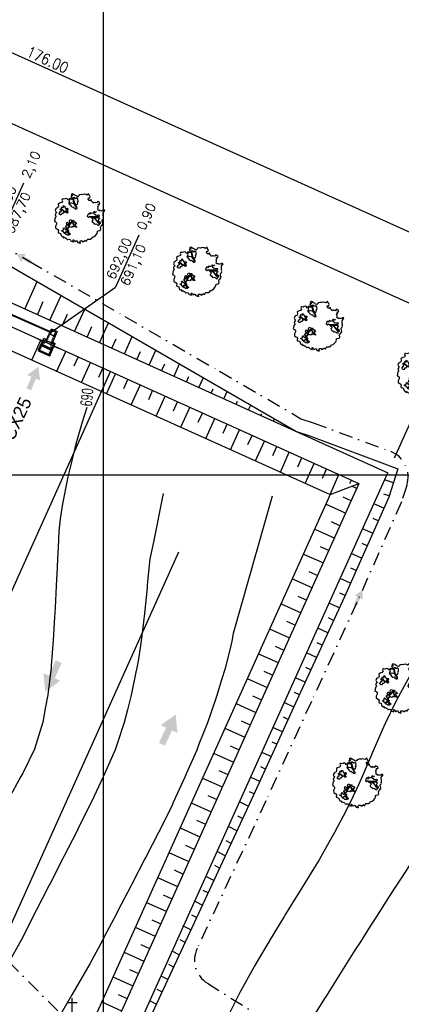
# Model space of a CAD drawing. Header units: millimetres. Extents: x 196436 to 199900, y 8705373 to 8708636.
# Tile 232 of 238: x 199385 to 199455, y 8707803 to 8707983. Entities that reach past the tile are written whole.
import ezdxf
from ezdxf.enums import TextEntityAlignment as Align

# ---------------------------------------------------------------- set-up
doc = ezdxf.new("R2010")
doc.units = ezdxf.units.MM
doc.header["$LTSCALE"] = 5
doc.linetypes.add('DASHDOT', pattern=[1, 0.5, -0.25, 0, -0.25])
doc.linetypes.add('HIDDEN', pattern=[0.375, 0.25, -0.125])
for name, color, linetype in [('$CURVAS1', 30, 'Continuous'), ('$CURVAS2', 40, 'Continuous'), ('-CHICANA', 4, 'Continuous'), ('1', 1, 'Continuous'), ('2', 2, 'Continuous'), ('ARVORE', 102, 'Continuous'), ('CAIXA', 7, 'Continuous'), ('CERCA', 3, 'CERCA_LINE'), ('DIM', 7, 'Continuous'), ('drenagem', 184, 'Continuous'), ('ESTRUTURA', 5, 'Continuous'), ('LAGOA', 3, 'Continuous'), ('LAYER7', 7, 'Continuous'), ('LCHAMADA', 3, 'Continuous'), ('LINHA_TRANS', 4, 'DASHDOT'), ('MALHA', 9, 'Continuous'), ('PAREDE', 5, 'Continuous'), ('POSTE', 3, 'Continuous'), ('REDE', 22, 'Continuous'), ('TER-BERMA', 4, 'Continuous'), ('TER-OFFSET', 3, 'Continuous'), ('TER-OFFSET-LINHA', 7, 'Continuous'), ('TEXTO', 2, 'Continuous'), ('TEXTO$CURVA', 2, 'Continuous')]:
    doc.layers.add(name, color=color, linetype=linetype)
doc.layers.add('TEXTO3', color=4, linetype='Continuous', lineweight=18)
doc.styles.add('GEOSIS', font='ROMANS.SHX')
doc.styles.add('NARROW', font='ARIALN.TTF')
doc.styles.add('ROMANS', font='romans.shx', dxfattribs={"width": 0.85})
doc.linetypes.add('CERCA_LINE', pattern='A,0.5,-0.2,["X",Standard,S=0.1,R=0,X=-0.1,Y=-0.05],-0.25', length=0.95)
doc.dimstyles.new('COTA-500-EXTERNA', dxfattribs={"dimtxt": 2, "dimasz": 1.5, "dimexe": 0, "dimexo": 3, "dimgap": 0.5, "dimtad": 1, "dimzin": 4, "dimdsep": 46, "dimtxsty": 'ROMANS', "dimblk1": 'DOT1', "dimblk2": 'DOT1', "dimsah": 1, "dimcen": 0.2, "dimclrd": 256, "dimclre": 256, "dimclrt": 2, "dimadec": 0, "dimazin": 0, "dimtfac": 1, "dimtix": 1, "dimtmove": 2, "dimatfit": 3, "dimldrblk": 'DOT1', "dimfxl": 0, "dimtvp": 0.025, "dimtolj": 1, "dimtzin": 4, "dimlwd": -1, "dimlwe": -1, "dimarcsym": 0})

# ---------------------------------------------------------------- blocks, each defined once
blk = doc.blocks.new('A$C04E37FF7')
at = {"color": 9}
for p, q in [((1.95, 0), (1.95, 1.2)), ((1.95, -3.5), (1.95, -2.3))]:
    blk.add_line(p, q, dxfattribs=at)
at = {"layer": '1', "color": 9}
for p, q in [((1.05, -0.2), (1.05, -2.1)), ((2.3, -0.7), (2.29, -0.74)), ((2.3, -1.59), (2.29, -1.56))]:
    blk.add_line(p, q, dxfattribs=at)
at = {"layer": '1', "color": 9, "linetype": 'HIDDEN', "ltscale": 0.008}
for p, q in [((1.25, -0.2), (2, -0.59)), ((1.25, -2.1), (2, -1.71)), ((2, -0.2), (1.35, -0.2)), ((2.3, -0.75), (4.45, -0.75)), ((2.3, -1.55), (4.45, -1.55)), ((2, -2.1), (1.35, -2.1))]:
    blk.add_line(p, q, dxfattribs=at)
at = {"layer": '1', "color": 3}
blk.add_line((1.25, -0.2), (1.25, -2.1), dxfattribs=at)
at = {"layer": '1', "color": 9, "linetype": 'Continuous', "ltscale": 0.008}
for p, q in [((2, -0.59), (2.3, -0.75)), ((2, -1.71), (2.3, -1.55))]:
    blk.add_line(p, q, dxfattribs=at)
at = {"layer": '2', "color": 3}
for p, q in [((1.05, -0.2), (1.05, 0)), ((1.05, -2.3), (1.05, -2.1))]:
    blk.add_line(p, q, dxfattribs=at)
blk.add_lwpolyline([(4.45, -0.75), (4.45, -1.55), (3.65, -1.55), (3.65, -0.75)], close=True, dxfattribs=at)
at = {"layer": 'Defpoints', "color": 0, "linetype": 'ByBlock'}
for p in [(4.45, -0.75), (4.45, -0.75), (4.5, -0.7), (4.5, -0.7)]:
    blk.add_point(p, dxfattribs=at)
at = {"layer": 'LAYER7', "color": 9, "linetype": 'HIDDEN', "ltscale": 0.5}
blk.add_lwpolyline([(4.4, -0.8), (4.4, -1.5), (3.7, -1.5), (3.7, -0.8)], close=True, dxfattribs=at)
at = {"layer": 'PAREDE', "color": 3}
for p, q in [((0, -0.2), (0, 0)), ((0.2, 0), (0, 0)), ((0.2, 0), (2.5, 0)), ((1.35, -2.3), (1.35, 0)), ((2.5, -0.55), (2.5, 0)), ((0, -0.2), (1.12, -0.2)), ((1.12, -0.15), (1.12, -0.2)), ((1.19, -0.15), (1.19, -0.2)), ((1.19, -0.2), (1.35, -0.2)), ((2, -2.1), (2, -0.2)), ((2, -0.2), (2.3, -0.2)), ((2.3, -2.1), (2.3, -0.2)), ((2.5, -2.3), (2.5, -1.75)), ((0, -2.3), (0, -2.1)), ((0, -2.1), (1.12, -2.1)), ((0.2, -2.3), (0, -2.3)), ((0.2, -2.3), (2.5, -2.3)), ((1.12, -2.1), (1.12, -2.15)), ((1.19, -2.1), (1.35, -2.1)), ((1.19, -2.15), (1.19, -2.1)), ((2, -2.1), (2.3, -2.1))]:
    blk.add_line(p, q, dxfattribs=at)
at = {"layer": 'PAREDE', "color": 9}
for p, q in [((0, -2.1), (0, -0.2)), ((0.2, -2.1), (0.2, -0.2))]:
    blk.add_line(p, q, dxfattribs=at)
at = {"layer": 'PAREDE', "color": 3}
blk.add_lwpolyline([(2.3, -1.75), (4.65, -1.75), (4.65, -0.55), (2.3, -0.55)], close=True, dxfattribs=at)
blk = doc.blocks.new('A$C0C100BE6')
blk.add_hatch(color=7).paths.add_polyline_path([(0.772, 0.604), (0.956, 0.808), (1.217, 0), (0.387, 0.178), (0.571, 0.381), (0, 0.898), (0.201, 1.12)])
blk = doc.blocks.new('DOT1')
for q in [(0, 3.36), (0, -3.36)]:
    blk.add_line((0, 0), q)
at = {"linetype": 'ByBlock'}
blk.add_line((0, 0), (-1.2, 0), dxfattribs=at)
at = {"color": 0, "linetype": 'ByBlock', "const_width": 0.36}
blk.add_lwpolyline([(-0.18, 0, 1), (0.18, 0, 1)], format="xyb", close=True, dxfattribs=at)
blk = doc.blocks.new('*D81')
at = {"layer": 'Defpoints', "color": 0}
for p in [(199629.98, 8707853.2, -1), (199160.46, 8707754.35, -1), (199553.97, 8707587.89), (199556.52, 8707575.91, -1), (199556.52, 8707575.91, -1)]:
    blk.add_point(p, dxfattribs=at)
at = {"layer": 'DIM'}
blk.add_arc((199556.52, 8707575.91), 12.25, 82.1817, 148.7264, dxfattribs=at)
at = {"layer": 'DIM', "xscale": 1.5, "yscale": 1.5, "zscale": 1.5}
for p, rotation in [((199559.66, 8707587.75), 348.6719272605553), ((199545.35, 8707580.94), 242.2361372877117)]:
    blk.add_blockref('DOT1', p, dxfattribs=dict(at, rotation=rotation))
at = {"layer": 'DIM', "color": 2, "insert": (199550.61, 8707588.32), "char_height": 2, "attachment_point": 5, "rotation": 25.454, "style": 'ROMANS'}
blk.add_mtext('\\A1;81°', dxfattribs=at)
blk = doc.blocks.new('*D82')
at = {"layer": 'Defpoints', "color": 0}
for p in [(199276.71, 8708012.37, -1), (199629.98, 8707853.2, -1), (199629.98, 8707853.2, -1), (199611.21, 8707850.27), (199556.52, 8707575.91, -1)]:
    blk.add_point(p, dxfattribs=at)
at = {"layer": 'DIM'}
blk.add_arc((199629.98, 8707853.2), 19, 160.2694, 250.6387, dxfattribs=at)
at = {"layer": 'DIM', "xscale": 1.5, "yscale": 1.5, "zscale": 1.5}
for p, rotation in [((199612.65, 8707861.01), 68.00762625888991), ((199625.12, 8707834.83), 342.9004382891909)]:
    blk.add_blockref('DOT1', p, dxfattribs=dict(at, rotation=rotation))
at = {"layer": 'DIM', "color": 2, "insert": (199614.18, 8707845.68), "char_height": 2, "attachment_point": 5, "rotation": 295.454, "style": 'ROMANS'}
blk.add_mtext('\\A1;99°', dxfattribs=at)
blk = doc.blocks.new('*D84')
at = {"layer": 'Defpoints', "color": 0}
for p in [(199291.74, 8707972.7), (199469.4, 8707938.58), (199452.2, 8707900.4)]:
    blk.add_point(p, dxfattribs=at)
at = {"layer": 'DIM'}
for p, q in [((199292.97, 8707975.43), (199308.94, 8708010.88)), ((199310.31, 8708010.26), (199468.04, 8707939.19)), ((199453.44, 8707903.13), (199469.4, 8707938.58))]:
    blk.add_line(p, q, dxfattribs=at)
at = {"layer": 'DIM', "xscale": 1.5, "yscale": 1.5, "zscale": 1.5}
for p, rotation in [((199308.94, 8708010.88), 155.7458953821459), ((199469.4, 8707938.58), 335.7458953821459)]:
    blk.add_blockref('DOT1', p, dxfattribs=dict(at, rotation=rotation))
at = {"layer": 'DIM', "color": 2, "insert": (199389.79, 8707976.09), "char_height": 2, "attachment_point": 5, "rotation": 335.7459, "style": 'ROMANS'}
blk.add_mtext('\\A1;176.00', dxfattribs=at)
blk = doc.blocks.new('*D85')
at = {"layer": 'Defpoints', "color": 0}
for p in [(199452.2, 8707900.4), (199634.86, 8707864.03), (199629.98, 8707853.2, -1)]:
    blk.add_point(p, dxfattribs=at)
at = {"layer": 'DIM'}
for p, q in [((199453.44, 8707903.13), (199469.4, 8707938.58)), ((199470.77, 8707937.96), (199633.49, 8707864.65)), ((199631.21, 8707855.94), (199634.86, 8707864.03))]:
    blk.add_line(p, q, dxfattribs=at)
at = {"layer": 'DIM', "xscale": 1.5, "yscale": 1.5, "zscale": 1.5}
for p, rotation in [((199469.4, 8707938.58), 155.7458953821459), ((199634.86, 8707864.03), 335.7458953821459)]:
    blk.add_blockref('DOT1', p, dxfattribs=dict(at, rotation=rotation))
at = {"layer": 'DIM', "color": 2, "insert": (199552.75, 8707902.67), "char_height": 2, "attachment_point": 5, "rotation": 335.7459, "style": 'ROMANS'}
blk.add_mtext('\\A1;181.47', dxfattribs=at)
blk = doc.blocks.new('*D86')
at = {"layer": 'Defpoints', "color": 0}
for p in [(199276.71, 8708012.37, -1), (199276.71, 8708012.37, -1), (199278.88, 8707990.79), (199629.98, 8707853.2, -1), (199160.46, 8707754.35, -1)]:
    blk.add_point(p, dxfattribs=at)
at = {"layer": 'DIM'}
blk.add_arc((199276.71, 8708012.37), 21.69, 249.7088, 331.783, dxfattribs=at)
at = {"layer": 'DIM', "xscale": 1.5, "yscale": 1.5, "zscale": 1.5}
for p, rotation in [((199296.49, 8708003.46), 63.76443569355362), ((199267.8, 8707992.6), 157.7273550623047)]:
    blk.add_blockref('DOT1', p, dxfattribs=dict(at, rotation=rotation))
at = {"layer": 'DIM', "color": 2, "insert": (199283.86, 8707993.49), "char_height": 2, "attachment_point": 5, "rotation": 20.7459, "style": 'ROMANS'}
blk.add_mtext('\\A1;90°', dxfattribs=at)
blk = doc.blocks.new('*D87')
at = {"layer": 'Defpoints', "color": 0}
for p in [(199276.71, 8708012.37, -1), (199175.31, 8707765.04), (199160.46, 8707754.35, -1), (199160.46, 8707754.35, -1), (199556.52, 8707575.91, -1)]:
    blk.add_point(p, dxfattribs=at)
at = {"layer": 'DIM'}
blk.add_arc((199160.46, 8707754.35), 18.3, 340.4437, 61.0481, dxfattribs=at)
at = {"layer": 'DIM', "xscale": 1.5, "yscale": 1.5, "zscale": 1.5}
for p, rotation in [((199167.98, 8707771.04), 153.3969975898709), ((199177.14, 8707746.83), 248.0947931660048)]:
    blk.add_blockref('DOT1', p, dxfattribs=dict(at, rotation=rotation))
at = {"layer": 'DIM', "color": 2, "insert": (199178.97, 8707761.37), "char_height": 2, "attachment_point": 5, "rotation": 290.7459, "style": 'ROMANS'}
blk.add_mtext('\\A1;90°', dxfattribs=at)
blk = doc.blocks.new('ARVORE6')
for points in [[(-1.78, 2.18), (-1.87, 2.12), (-1.86, 2.06), (-1.96, 2), (-2.05, 1.97), (-2.08, 1.89), (-2.06, 1.79), (-2.1, 1.68), (-2.19, 1.63), (-2.27, 1.6), (-2.33, 1.57), (-2.45, 1.36), (-2.33, 1.3), (-2.23, 1.35), (-2.22, 1.26), (-2.33, 1.2), (-2.41, 1.18), (-2.5, 1.15), (-2.45, 1.07), (-2.41, 1.02), (-2.44, 0.93), (-2.62, 0.85), (-2.67, 0.79), (-2.68, 0.7), (-2.63, 0.68), (-2.63, 0.68), (-2.72, 0.62), (-2.77, 0.64), (-2.8, 0.64), (-2.76, 0.56), (-2.6, 0.57), (-2.52, 0.53), (-2.52, 0.45), (-2.55, 0.3), (-2.67, 0.25), (-2.67, 0.14), (-2.62, 0.04), (-2.54, -0.02), (-2.64, -0.1), (-2.71, -0.18), (-2.55, -0.26), (-2.51, -0.35), (-2.52, -0.52), (-2.56, -0.64), (-2.47, -0.83), (-2.4, -0.89), (-2.4, -0.98), (-2.37, -1.12), (-2.27, -1.33), (-2.13, -1.49), (-2.01, -1.61), (-1.91, -1.6), (-1.82, -1.73), (-1.82, -1.97), (-1.67, -2.08), (-1.49, -2.07), (-1.39, -2.11), (-1.32, -2.23), (-1.16, -2.42), (-0.93, -2.41), (-0.86, -2.4), (-0.72, -2.42), (-0.63, -2.56), (-0.57, -2.61), (-0.47, -2.6), (-0.42, -2.64), (-0.31, -2.66), (-0.21, -2.67), (-0.05, -2.69), (0.08, -2.72), (0.33, -2.98), (0.41, -2.85), (0.29, -2.74), (0.37, -2.7), (0.37, -2.57), (0.35, -2.45), (0.49, -2.41), (0.48, -2.27), (0.55, -2.2), (0.71, -2.27), (0.86, -2.29), (0.93, -2.24), (1.05, -2.42), (1.2, -2.34), (1.2, -2.58), (1.34, -2.57), (1.43, -2.44), (1.51, -2.34), (1.36, -2.24), (1.43, -2.14), (1.39, -2.09), (1.47, -2.01), (1.5, -1.96), (1.43, -1.84), (1.5, -1.8), (1.6, -1.74), (1.69, -1.67), (1.78, -1.64), (1.8, -1.74), (1.86, -1.66), (1.81, -1.55), (1.82, -1.42), (1.99, -1.37), (2.13, -1.42), (2.06, -1.53), (2.22, -1.64), (2.33, -1.61), (2.46, -1.55), (2.59, -1.56), (2.55, -1.46), (2.48, -1.32), (2.56, -1.2), (2.63, -1.06), (2.62, -0.92), (2.62, -0.78), (2.67, -0.66), (2.68, -0.46), (2.57, -0.39), (2.51, -0.26), (2.59, -0.13), (2.7, -0.02), (2.83, 0.11), (2.96, 0.28), (2.92, 0.43), (2.91, 0.44), (2.81, 0.32), (2.7, 0.39), (2.73, 0.48), (2.68, 0.53), (2.6, 0.48), (2.4, 0.45), (2.42, 0.58), (2.5, 0.64), (2.48, 0.76), (2.34, 0.89), (2.54, 0.99), (2.59, 1.1), (2.57, 1.23), (2.55, 1.36), (2.62, 1.47), (2.63, 1.57), (2.5, 1.63), (2.35, 1.59), (2.24, 1.71), (2.23, 1.89), (2.21, 1.98), (2.15, 2.13), (1.92, 2.14), (1.79, 2.22), (1.77, 2.29), (1.73, 2.39), (1.69, 2.5), (1.51, 2.62), (1.35, 2.59), (1.28, 2.53), (1.19, 2.58), (1.11, 2.69), (0.99, 2.74), (0.84, 2.66), (0.73, 2.81), (0.32, 2.98), (0.23, 2.85), (0.07, 2.78), (-0.06, 2.82), (-0.27, 2.96), (-0.48, 3), (-0.62, 2.87), (-0.7, 2.78), (-0.82, 2.74), (-0.98, 2.81), (-1.11, 2.78), (-1.2, 2.57), (-1.42, 2.56), (-1.58, 2.52), (-1.57, 2.41), (-1.77, 2.34), (-1.73, 2.23), (-1.75, 2.2)], [(-0.88, 2.44), (-0.95, 2.35), (-0.87, 2.29), (-0.92, 2.24), (-0.88, 2.15), (-0.78, 2.14), (-0.74, 2.15), (-0.67, 2.08), (-0.7, 2.02), (-0.8, 1.98), (-0.92, 1.89), (-0.95, 1.77), (-0.81, 1.75), (-0.7, 1.77), (-0.59, 1.82), (-0.46, 1.77), (-0.51, 1.71), (-0.49, 1.63), (-0.34, 1.66), (-0.27, 1.68), (-0.09, 1.52), (-0.27, 1.42), (-0.32, 1.37), (-0.18, 1.25), (0, 1.26), (0.14, 1.15), (0.04, 1.02), (-0.03, 0.86), (-0.02, 0.8), (-0.17, 0.76), (-0.27, 0.72), (-0.29, 0.58), (-0.48, 0.53), (-0.51, 0.64), (-0.48, 0.74), (-0.6, 0.74), (-0.74, 0.68), (-0.83, 0.62), (-0.91, 0.65), (-0.75, 0.84), (-0.75, 0.9), (-0.78, 0.97), (-0.71, 1.09), (-0.8, 1.19), (-0.68, 1.38), (-0.8, 1.61), (-0.8, 1.69), (-0.88, 1.7), (-0.97, 1.64), (-1.06, 1.59), (-1.12, 1.63), (-1.14, 1.67), (-1.32, 1.64), (-1.38, 1.57), (-1.51, 1.46), (-1.51, 1.46), (-1.56, 1.55), (-1.56, 1.63), (-1.61, 1.7), (-1.56, 1.82), (-1.53, 1.91), (-1.43, 1.98), (-1.4, 2.07), (-1.26, 2.08), (-1.21, 2.2), (-1.1, 2.21), (-0.99, 2.32), (-0.95, 2.39)], [(1.21, 2.06), (1.32, 1.92), (1.4, 1.99), (1.43, 2.02), (1.55, 2.02), (1.51, 1.88), (1.59, 1.85), (1.69, 1.84), (1.75, 1.77), (1.61, 1.68), (1.7, 1.6), (1.85, 1.57), (1.72, 1.47), (1.62, 1.45), (1.48, 1.42), (1.48, 1.18), (1.36, 1.16), (1.19, 1.3), (1.2, 1.31), (1.09, 1.3), (1.07, 1.23), (0.97, 1.25), (0.92, 1.33), (1.11, 1.55), (1.06, 1.66), (1.03, 1.75), (0.96, 1.81), (0.99, 1.96), (0.83, 2.05), (0.94, 2.19), (0.97, 2.22), (1.05, 2.28), (1.1, 2.22), (1.25, 2.06), (1.28, 2.03)], [(-0.91, 1.69), (-1.13, 1.76), (-1.24, 2.14), (-1.27, 2.14), (-1.18, 1.78), (-1.57, 1.66), (-1.57, 1.63), (-1.12, 1.73), (-0.99, 1.67)], [(-1.27, 1.75), (-1.25, 1.72), (-1.3, 1.74)], [(-1.06, 1.74), (-1.06, 1.72), (-1.01, 1.73)], [(0, 0.91), (-0.4, 1.34), (-0.4, 1.68), (-0.44, 1.68), (-0.45, 1.4), (-0.8, 1.64), (-0.81, 1.61), (-0.48, 1.35), (-0.18, 0.98), (-0.75, 0.89), (-0.75, 0.86), (-0.15, 0.91), (-0.07, 0.81)], [(-0.51, 1.38), (-0.49, 1.43)], [(-0.35, 1.21), (-0.32, 1.26), (-0.39, 1.24)], [(1.17, 1.62), (1.07, 1.45), (1.49, 1.26), (1.49, 1.24), (1.03, 1.41), (0.94, 1.3)], [(1.07, 1.61), (1.51, 1.9), (1.55, 1.88), (1.16, 1.57)], [(1.11, 1.63), (1.17, 1.6), (1.14, 1.67), (1.22, 1.64), (1.22, 1.69)], [(1.17, 1.41), (1.13, 1.38), (1.18, 1.41), (1.18, 1.35)], [(1.34, 1.8), (1.41, 1.76), (1.41, 1.82)], [(-0.49, 0.94), (-0.49, 0.89), (-0.53, 0.92)], [(-0.22, 1), (-0.25, 0.91), (-0.29, 0.97), (-0.29, 0.92)], [(-0.23, 1.06), (-0.18, 1.12), (-0.27, 1.1)], [(-0.09, 0.88), (-0.05, 0.95), (-0.13, 0.9), (-0.09, 0.99)], [(1.35, 0.46), (1.31, 0.36), (1.17, 0.31), (1.19, 0.12), (1.23, 0.12), (1.35, 0.12), (1.61, 0.22), (1.69, 0.16), (1.65, 0.07), (1.7, -0.02), (1.84, -0.09), (1.93, -0.07), (2.01, -0.17), (2.19, -0.18), (2.26, -0.21), (2.39, -0.13), (2.33, 0.05), (2.47, 0.12), (2.51, 0.31), (2.33, 0.5), (2.42, 0.64), (2.36, 0.77), (2.27, 0.83), (2.12, 0.82), (2.02, 0.94), (1.83, 0.86), (1.8, 0.82), (1.62, 0.74), (1.48, 0.64), (1.48, 0.48), (1.33, 0.48), (1.32, 0.31)], [(1.38, 0.16), (1.81, 0.34), (1.96, 0.66), (1.97, 0.94), (1.97, 0.62), (1.88, 0.35), (2.44, 0.3), (1.88, 0.29), (1.7, 0.18)], [(1.47, 0.19), (1.51, 0.17), (1.52, 0.22), (1.55, 0.21), (1.61, 0.25), (1.71, 0.21)], [(1.78, 0.32), (1.84, 0.28), (1.77, 0.29)], [(1.88, 0.47), (1.93, 0.45), (1.88, 0.43), (1.91, 0.4), (1.85, 0.38)], [(1.98, 0.34), (1.98, 0.28), (2.02, 0.34)], [(0.19, -1.76), (0.02, -1.82), (0.05, -1.9), (0, -1.95), (-0.03, -1.97), (-0.07, -2.06), (-0.05, -2.11), (-0.03, -2.18), (-0.17, -2.19), (-0.25, -2.1), (-0.38, -2.11), (-0.49, -2.16), (-0.53, -2.05), (-0.56, -2.02), (-0.66, -1.97), (-0.77, -2.06), (-0.84, -2.13), (-1.03, -2.13), (-1.06, -2.11), (-1.07, -2.02), (-1.11, -1.99), (-1.25, -1.88), (-1.09, -1.77), (-1, -1.63), (-1.02, -1.52), (-0.91, -1.45), (-0.76, -1.31), (-0.7, -1.28), (-0.54, -1.31), (-0.45, -1.44), (-0.34, -1.39), (-0.2, -1.28), (0, -1.15), (-0.09, -0.96), (0.07, -0.87), (0.11, -0.89), (0.41, -1.08), (0.32, -1.14), (0.26, -1.19), (0.28, -1.24), (0.43, -1.31), (0.32, -1.38), (0.37, -1.96), (0.39, -2), (0.31, -1.87), (0.43, -1.76), (0.43, -1.68), (0.36, -1.63), (0.21, -1.68), (0.12, -1.73)], [(-0.77, -1.87), (-1.1, -2.03), (-0.78, -1.91), (-0.7, -2.04), (-0.73, -1.88)], [(-0.19, -1.31), (-0.25, -1.56), (-0.84, -1.91), (-0.27, -1.66), (-0.33, -2.11), (-0.26, -2.1), (-0.05, -1.15)], [(-0.27, -1.58), (-0.28, -1.66), (-0.33, -1.61), (-0.35, -1.67), (-0.39, -1.65), (-0.41, -1.68)], [(-0.29, -1.96), (-0.24, -1.98), (-0.31, -2.01)], [(-0.27, -1.74), (-0.21, -1.78), (-0.29, -1.83)], [(-0.21, -1.55), (-0.16, -1.58), (-0.24, -1.57)], [(-0.18, -1.24), (-0.1, -1.25), (-0.18, -1.29), (-0.1, -1.33), (-0.18, -1.35), (-0.1, -1.41)]]:
    blk.add_lwpolyline(points)

msp = doc.modelspace()

# ---------------------------------------------------------------- linework, layer by layer
at = {"layer": '$CURVAS1'}
for points in [[(199396.998, 8707912.343, 690), (199396.156, 8707909.645, 690), (199395.114, 8707906.064, 690), (199394.738, 8707904.651, 690), (199393.772, 8707900.602, 690), (199393.541, 8707899.656, 690), (199393.463, 8707899.314, 690), (199392.525, 8707894.66, 690), (199392.127, 8707891.928, 690), (199391.892, 8707889.663, 690), (199391.732, 8707886.653, 690), (199391.619, 8707884.664, 690), (199391.533, 8707883.041, 690), (199391.379, 8707879.665, 690), (199391.176, 8707875.641, 690), (199391.121, 8707874.666, 690), (199391.067, 8707873.894, 690), (199390.826, 8707869.667, 690), (199390.466, 8707865.02, 690), (199390.447, 8707864.669, 690), (199390.394, 8707864.181, 690), (199389.862, 8707859.672, 690), (199389.371, 8707857.146, 690), (199388.95, 8707854.676, 690), (199387.668, 8707850.502, 690), (199387.39, 8707849.682, 690), (199385.236, 8707845.332, 690), (199384.888, 8707844.693, 690), (199382.62, 8707840.533, 690)], [(199456.824, 8707829.378, 695), (199454.643, 8707826.046, 695), (199453.593, 8707824.392, 695), (199451.822, 8707821.662, 695), (199450.375, 8707819.406, 695), (199449.003, 8707817.272, 695), (199447.19, 8707814.42, 695), (199446.195, 8707812.862, 695), (199444.034, 8707809.434, 695), (199443.396, 8707808.433, 695), (199440.896, 8707804.448, 695), (199440.604, 8707803.99, 695), (199438.256, 8707800.254, 695)]]:
    msp.add_polyline3d(points, dxfattribs=at)
at = {"layer": '$CURVAS2'}
for points in [[(199411, 8707896.568, 691), (199409.216, 8707887.638, 691), (199408.571, 8707884.59, 691), (199408.092, 8707879.822, 691), (199408.074, 8707879.592, 691), (199408.045, 8707879.273, 691), (199407.605, 8707874.594, 691), (199407.214, 8707871.508, 691), (199406.996, 8707869.597, 691), (199406.458, 8707866.22, 691), (199406.189, 8707864.6, 691), (199406.019, 8707863.836, 691), (199405.162, 8707859.605, 691), (199404.444, 8707856.933, 691), (199403.865, 8707854.61, 691), (199402.542, 8707850.69, 691), (199402.197, 8707849.617, 691), (199400.258, 8707845.22, 691), (199399.995, 8707844.627, 691), (199397.827, 8707840.047, 691), (199397.629, 8707839.637, 691), (199395.326, 8707835.016, 691), (199395.137, 8707834.648, 691), (199392.79, 8707830.056, 691), (199392.583, 8707829.659, 691), (199390.251, 8707825.102, 691), (199390.025, 8707824.671, 691), (199387.721, 8707820.129, 691), (199387.487, 8707819.682, 691), (199385.193, 8707815.153, 691), (199384.947, 8707814.693, 691), (199382.541, 8707810.427, 691)], [(199430.983, 8707896.117, 692), (199423.872, 8707870.93, 692), (199423.616, 8707869.524, 692), (199423.454, 8707868.934, 692), (199422.364, 8707864.529, 692), (199421.694, 8707862.406, 692), (199420.867, 8707859.536, 692), (199419.723, 8707856.303, 692), (199419.15, 8707854.543, 692), (199417.555, 8707850.598, 692), (199417.153, 8707849.552, 692), (199415.247, 8707845.177, 692), (199414.974, 8707844.561, 692), (199412.859, 8707839.918, 692), (199412.698, 8707839.571, 692), (199410.372, 8707834.857, 692), (199410.237, 8707834.582, 692), (199407.83, 8707829.91, 692), (199407.668, 8707829.593, 692), (199405.277, 8707824.982, 692), (199405.083, 8707824.605, 692), (199402.717, 8707820.071, 692), (199402.482, 8707819.616, 692), (199400.142, 8707815.19, 692), (199399.849, 8707814.627, 692), (199397.529, 8707810.386, 692), (199397.124, 8707809.639, 692), (199394.864, 8707805.685, 692), (199394.272, 8707804.652, 692), (199392.161, 8707801.062, 692)], [(199456.233, 8707863.183, 694), (199454.205, 8707859.39, 694), (199453.639, 8707858.34, 694), (199451.752, 8707854.4, 694), (199451.181, 8707853.224, 694), (199449.545, 8707849.41, 694), (199448.853, 8707847.841, 694), (199447.424, 8707844.419, 694), (199446.512, 8707842.488, 694), (199445.069, 8707839.43, 694), (199444.022, 8707837.434, 694), (199442.466, 8707834.441, 694), (199441.42, 8707832.606, 694), (199439.632, 8707829.453, 694), (199438.723, 8707827.972, 694), (199436.561, 8707824.467, 694), (199435.947, 8707823.497, 694), (199433.47, 8707819.48, 694), (199433.176, 8707819.01, 694), (199430.458, 8707814.493, 694), (199430.438, 8707814.46, 694), (199430.203, 8707814.062, 694), (199427.726, 8707809.854, 694), (199427.531, 8707809.506, 694), (199425.078, 8707805.12, 694), (199424.763, 8707804.518, 694), (199422.572, 8707800.099, 694)]]:
    msp.add_polyline3d(points, dxfattribs=at)
at = {"layer": '-CHICANA'}
for p, q in [((199323.278, 8707745.705, 1), (199401.327, 8707918.934, 1)), ((199335.801, 8707712.642, 1), (199413.85, 8707885.871, 1))]:
    msp.add_line(p, q, dxfattribs=at)
at = {"layer": 'CERCA', "color": 2, "ltscale": 2}
msp.add_line((199276.71, 8708012.372), (199629.982, 8707853.205), dxfattribs=at)
at = {"layer": 'drenagem', "linetype": 'DASHDOT'}
msp.add_lwpolyline([(199287.173, 8707985.525), (199312.928, 8707970.407), (199330.326, 8707960.357), (199347.737, 8707950.298), (199348.513, 8707949.844), (199366.288, 8707944.048), (199369.333, 8707943.046, 0.0905636), (199371.113, 8707942.801), (199378.06, 8707943.102, -0.1427794), (199380.778, 8707942.436), (199386.557, 8707939.098), (199403.963, 8707929.042), (199421.368, 8707918.986), (199436.288, 8707910.298), (199438.544, 8707909.545), (199452.694, 8707904.29, -0.4029528), (199455.705, 8707898.045), (199454.717, 8707895.033), (199446.551, 8707876.62), (199438.192, 8707858.431), (199429.841, 8707840.246), (199417.236, 8707813.144, 0.3780825), (199419.113, 8707806.8), (199437.645, 8707795.175)], format="xyb", dxfattribs=at)
at = {"layer": 'LAGOA', "color": 3, "elevation": 1}
msp.add_lwpolyline([(199446.913, 8707898.395), (199358.595, 8707702.373), (199290.215, 8707733.181), (199378.533, 8707929.204)], close=True, dxfattribs=at)
at = {"layer": 'LCHAMADA'}
for p, q in [((199385.364, 8707953.481, 1), (199381.079, 8707943.971, 1)), ((199406.521, 8707943.949, 1), (199402.236, 8707934.439, 1))]:
    msp.add_line(p, q, dxfattribs=at)
at = {"layer": 'LCHAMADA', "elevation": 34.681}
msp.add_lwpolyline([(199390.427, 8707926.145), (199402.236, 8707934.439)], dxfattribs=at)
at = {"layer": 'LINHA_TRANS', "color": 7}
msp.add_lwpolyline([(199281.954, 8707911.943), (199615.687, 8707576.643), (199615.687, 8707576.643)], dxfattribs=at)
at = {"layer": 'MALHA'}
for p, q in [((199400, 8708300), (199400, 8706900)), ((199400, 8708300), (199400, 8706900)), ((199000, 8707900), (199900, 8707900))]:
    msp.add_line(p, q, dxfattribs=at)
at = {"layer": 'POSTE'}
for p, q in [((199394.317, 8707799.053), (199394.339, 8707804.093)), ((199393.46, 8707803.257), (199395.21, 8707803.249))]:
    msp.add_line(p, q, dxfattribs=at)
at = {"layer": 'REDE', "const_width": 0.35, "elevation": 1}
msp.add_lwpolyline([(199390.427, 8707926.145), (199378.08, 8707931.606)], dxfattribs=at)
at = {"layer": 'TER-BERMA'}
for p in [(199376.53, 8707934.494, 1), (199360.599, 8707697.083, 1)]:
    msp.add_line(p, (199452.203, 8707900.399, 1), dxfattribs=at)
at = {"layer": 'TER-BERMA', "elevation": 1}
msp.add_lwpolyline([(199446.913, 8707898.395), (199358.595, 8707702.373), (199290.215, 8707733.181), (199378.533, 8707929.204)], close=True, dxfattribs=at)
at = {"layer": 'TER-OFFSET'}
for p, q in [((199435.496, 8707907.927), (199437.713, 8707907.187)), ((199437.713, 8707907.187), (199454.079, 8707901.109)), ((199454.079, 8707901.109), (199452.381, 8707895.932)), ((199441.623, 8707896.391, 1), (199446.913, 8707898.395, 1)), ((199452.381, 8707895.932), (199444.273, 8707877.649)), ((199444.273, 8707877.649), (199435.921, 8707859.475)), ((199435.921, 8707859.475), (199427.574, 8707841.3)), ((199427.574, 8707841.3), (199408.972, 8707801.302))]:
    msp.add_line(p, q, dxfattribs=at)
msp.add_lwpolyline([(199369.812, 8707937.521), (199379.214, 8707940.453), (199385.306, 8707936.933), (199402.712, 8707926.878), (199420.117, 8707916.821), (199435.496, 8707907.927)], dxfattribs=at)
at = {"layer": 'TER-OFFSET', "elevation": 1}
msp.add_lwpolyline([(199441.623, 8707896.391), (199356.591, 8707707.663), (199295.505, 8707735.185), (199380.537, 8707923.914)], close=True, dxfattribs=at)
at = {"layer": 'TER-OFFSET-LINHA'}
for p, q in [((199386.919, 8707921.038, 34.681), (199388.562, 8707924.685, 34.681)), ((199390.097, 8707922.006, 34.681), (199390.842, 8707923.658, 34.681)), ((199391.478, 8707918.985, 34.681), (199393.121, 8707922.631, 34.681)), ((199394.67, 8707919.984, 34.681), (199395.4, 8707921.604, 34.681)), ((199396.037, 8707916.931, 34.681), (199397.68, 8707920.578, 34.681)), ((199399.215, 8707917.898, 34.681), (199399.959, 8707919.551, 34.681)), ((199400.595, 8707914.877, 34.681), (199402.238, 8707918.524, 34.681)), ((199403.773, 8707915.844, 34.681), (199404.518, 8707917.497, 34.681)), ((199405.154, 8707912.823, 34.681), (199406.797, 8707916.47, 34.681)), ((199408.346, 8707913.823, 34.681), (199409.076, 8707915.443, 34.681)), ((199409.713, 8707910.769, 34.681), (199411.356, 8707914.416, 34.681)), ((199412.891, 8707911.737, 34.681), (199413.635, 8707913.389, 34.681)), ((199414.271, 8707908.715, 34.681), (199415.914, 8707912.362, 34.681)), ((199417.449, 8707909.683, 34.681), (199418.194, 8707911.335, 34.681)), ((199418.83, 8707906.661, 34.681), (199420.473, 8707910.308, 34.681)), ((199422.022, 8707907.661, 34.681), (199422.752, 8707909.281, 34.681)), ((199423.389, 8707904.607, 34.681), (199425.032, 8707908.254, 34.681)), ((199426.567, 8707905.575, 34.681), (199427.311, 8707907.227, 34.681)), ((199427.947, 8707902.553, 34.681), (199429.59, 8707906.2, 34.681)), ((199431.125, 8707903.521, 34.681), (199431.87, 8707905.173, 34.681)), ((199432.506, 8707900.499, 34.681), (199434.149, 8707904.146, 34.681)), ((199435.698, 8707901.499, 34.681), (199436.428, 8707903.119, 34.681)), ((199437.065, 8707898.445, 34.681), (199438.708, 8707902.092, 34.681)), ((199440.243, 8707899.413, 34.681), (199440.987, 8707901.065, 34.681)), ((199441.623, 8707896.391, 34.681), (199443.266, 8707900.038, 34.681)), ((199445.265, 8707898.387, 34.681), (199445.546, 8707899.011, 34.681)), ((199445.682, 8707897.929, 34.681), (199446.589, 8707897.52, 34.681)), ((199443.942, 8707895.971, 34.681), (199445.562, 8707895.241, 34.681)), ((199440.889, 8707894.604, 34.681), (199444.535, 8707892.961, 34.681)), ((199441.856, 8707891.426, 34.681), (199443.509, 8707890.682, 34.681)), ((199438.835, 8707890.046, 34.681), (199442.482, 8707888.403, 34.681)), ((199439.834, 8707886.853, 34.681), (199441.455, 8707886.123, 34.681)), ((199436.781, 8707885.487, 34.681), (199440.428, 8707883.844, 34.681)), ((199437.748, 8707882.309, 34.681), (199439.401, 8707881.565, 34.681)), ((199434.727, 8707880.928, 34.681), (199438.374, 8707879.285, 34.681)), ((199432.673, 8707876.37, 34.681), (199436.32, 8707874.727, 34.681)), ((199435.727, 8707877.736, 34.681), (199437.347, 8707877.006, 34.681)), ((199433.641, 8707873.192, 34.681), (199435.293, 8707872.447, 34.681)), ((199430.532, 8707871.775, 34.681), (199434.179, 8707870.131, 34.681)), ((199428.478, 8707867.216, 34.681), (199432.125, 8707865.573, 34.681)), ((199431.532, 8707868.582, 34.681), (199433.152, 8707867.852, 34.681)), ((199429.446, 8707864.038, 34.681), (199431.098, 8707863.293, 34.681)), ((199426.424, 8707862.657, 34.681), (199430.071, 8707861.014, 34.681)), ((199424.37, 8707858.099, 34.681), (199428.017, 8707856.455, 34.681)), ((199427.424, 8707859.465, 34.681), (199429.044, 8707858.735, 34.681)), ((199425.338, 8707854.921, 34.681), (199426.99, 8707854.176, 34.681)), ((199422.316, 8707853.54, 34.681), (199425.963, 8707851.897, 34.681)), ((199420.262, 8707848.981, 34.681), (199423.909, 8707847.338, 34.681)), ((199423.316, 8707850.347, 34.681), (199424.936, 8707849.617, 34.681)), ((199421.23, 8707845.803, 34.681), (199422.882, 8707845.059, 34.681)), ((199418.209, 8707844.423, 34.681), (199421.855, 8707842.779, 34.681)), ((199419.208, 8707841.23, 34.681), (199420.829, 8707840.5, 34.681)), ((199416.155, 8707839.864, 34.681), (199419.802, 8707838.221, 34.681)), ((199417.122, 8707836.686, 34.681), (199418.775, 8707835.942, 34.681)), ((199414.101, 8707835.305, 34.681), (199417.748, 8707833.662, 34.681)), ((199415.1, 8707832.113, 34.681), (199416.721, 8707831.383, 34.681)), ((199412.047, 8707830.747, 34.681), (199415.694, 8707829.104, 34.681)), ((199413.015, 8707827.569, 34.681), (199414.667, 8707826.824, 34.681)), ((199409.993, 8707826.188, 34.681), (199413.64, 8707824.545, 34.681)), ((199410.993, 8707822.996, 34.681), (199412.613, 8707822.266, 34.681)), ((199407.939, 8707821.629, 34.681), (199411.586, 8707819.986, 34.681)), ((199408.907, 8707818.451, 34.681), (199410.559, 8707817.707, 34.681)), ((199405.885, 8707817.071, 34.681), (199409.532, 8707815.428, 34.681)), ((199406.885, 8707813.878, 34.681), (199408.505, 8707813.148, 34.681)), ((199403.831, 8707812.512, 34.681), (199407.478, 8707810.869, 34.681)), ((199404.799, 8707809.334, 34.681), (199406.451, 8707808.59, 34.681)), ((199401.777, 8707807.953, 34.681), (199405.424, 8707806.31, 34.681)), ((199402.777, 8707804.761, 34.681), (199404.397, 8707804.031, 34.681)), ((199399.723, 8707803.395, 34.681), (199403.37, 8707801.752, 34.681))]:
    msp.add_line(p, q, dxfattribs=at)
at = {"layer": 'TER-OFFSET-LINHA', "flags": 128}
for points in [[(199385.647, 8707930.386), (199387.917, 8707935.425)], [(199390.206, 8707928.332), (199392.268, 8707932.911)], [(199387.926, 8707929.359), (199389.009, 8707931.764)], [(199394.764, 8707926.278), (199396.62, 8707930.397)], [(199392.485, 8707927.305), (199393.465, 8707929.48)], [(199397.044, 8707925.251), (199397.92, 8707927.196)], [(199399.323, 8707924.224), (199400.971, 8707927.883)], [(199401.602, 8707923.198), (199402.375, 8707924.912)], [(199403.882, 8707922.171), (199405.323, 8707925.369)], [(199406.161, 8707921.144), (199406.83, 8707922.628)], [(199408.44, 8707920.117), (199409.674, 8707922.855)], [(199410.72, 8707919.09), (199411.285, 8707920.344)], [(199412.999, 8707918.063), (199414.025, 8707920.341)], [(199415.278, 8707917.036), (199415.74, 8707918.06)], [(199417.558, 8707916.009), (199418.377, 8707917.827)], [(199419.837, 8707914.982), (199420.195, 8707915.776)], [(199422.116, 8707913.955), (199422.728, 8707915.312)], [(199424.396, 8707912.928), (199424.649, 8707913.491)], [(199426.675, 8707911.901), (199427.078, 8707912.796)], [(199428.954, 8707910.874), (199429.104, 8707911.206)], [(199431.234, 8707909.847), (199431.428, 8707910.28)], [(199433.513, 8707908.82), (199433.558, 8707908.921)], [(199453.236, 8707898.539), (199451.606, 8707899.074)], [(199452.456, 8707896.164), (199451.515, 8707896.472)], [(199451.466, 8707893.869), (199449.629, 8707894.684)], [(199450.452, 8707891.584), (199449.527, 8707891.994)], [(199449.439, 8707889.299), (199447.575, 8707890.125)], [(199448.426, 8707887.013), (199447.487, 8707887.43)], [(199447.412, 8707884.728), (199445.521, 8707885.567)], [(199446.399, 8707882.443), (199445.446, 8707882.865)], [(199445.385, 8707880.157), (199443.467, 8707881.008)], [(199444.372, 8707877.872), (199443.406, 8707878.3)], [(199443.331, 8707875.599), (199441.424, 8707876.475)], [(199442.287, 8707873.327), (199441.342, 8707873.761)], [(199441.243, 8707871.056), (199439.37, 8707871.916)], [(199440.199, 8707868.784), (199439.271, 8707869.21)], [(199439.155, 8707866.513), (199437.316, 8707867.357)], [(199438.111, 8707864.241), (199437.2, 8707864.659)], [(199437.067, 8707861.969), (199435.262, 8707862.799)], [(199436.023, 8707859.698), (199435.129, 8707860.108)], [(199434.979, 8707857.426), (199433.208, 8707858.239)], [(199433.936, 8707855.154), (199433.059, 8707855.557)], [(199432.893, 8707852.882), (199431.154, 8707853.681)], [(199431.849, 8707850.61), (199430.988, 8707851.006)], [(199430.806, 8707848.338), (199429.1, 8707849.122)], [(199429.763, 8707846.066), (199428.918, 8707846.454)], [(199428.719, 8707843.795), (199427.046, 8707844.563)], [(199427.676, 8707841.523), (199426.848, 8707841.903)], [(199426.622, 8707839.253), (199425.029, 8707840.085)], [(199425.567, 8707836.984), (199424.686, 8707837.444)], [(199424.511, 8707834.715), (199422.972, 8707835.519)], [(199423.456, 8707832.445), (199422.575, 8707832.905)], [(199422.4, 8707830.176), (199420.914, 8707830.953)], [(199421.345, 8707827.907), (199420.465, 8707828.367)], [(199420.29, 8707825.638), (199418.857, 8707826.386)], [(199419.234, 8707823.369), (199418.354, 8707823.828)], [(199418.179, 8707821.099), (199416.746, 8707821.848)], [(199417.123, 8707818.83), (199416.243, 8707819.29)], [(199416.068, 8707816.561), (199414.635, 8707817.309)], [(199415.013, 8707814.292), (199414.132, 8707814.751)], [(199413.957, 8707812.022), (199412.685, 8707812.687)], [(199412.902, 8707809.753), (199412.022, 8707810.213)], [(199411.847, 8707807.484), (199410.627, 8707808.121)], [(199410.791, 8707805.215), (199409.911, 8707805.675)], [(199409.736, 8707802.945), (199408.57, 8707803.554)]]:
    msp.add_lwpolyline(points, dxfattribs=at)

# ---------------------------------------------------------------- block references
at = {"layer": 'ARVORE', "xscale": 1.593144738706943, "yscale": 1.593144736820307, "zscale": 1.593144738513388, "rotation": 101.9986187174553}
for p in [(199395.792, 8707946.991, 1), (199417.486, 8707937.216, 1), (199439.636, 8707927.237, 1), (199458.667, 8707918.662, 1), (199454.613, 8707860.839, 1), (199446.809, 8707843.517, 1)]:
    msp.add_blockref('ARVORE6', p, dxfattribs=at)
at = {"layer": 'CAIXA'}
for p, xscale, yscale, zscale, rotation in [((199384.864, 8707938.175, 1), -2.000000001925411, 1.999999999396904, 2, 287.9700516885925), ((199384.805, 8707918.296, 34.681), -2.999999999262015, 2.999999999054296, 3, 204.9099081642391), ((199445.28, 8707877.896, 1), -2.000000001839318, 1.999999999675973, 2, 202.9407780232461), ((199393.831, 8707862.219, 343), -4.000000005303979, 3.999999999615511, 4, 23.82133673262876), ((199408.835, 8707854.161, 343), -3.999999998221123, 3.999999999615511, 4, 203.0918001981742)]:
    msp.add_blockref('A$C0C100BE6', p, dxfattribs=dict(at, xscale=xscale, yscale=yscale, zscale=zscale, rotation=rotation))
at = {"layer": 'ESTRUTURA', "color": 1, "xscale": -1, "rotation": 245.7458953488}
msp.add_blockref('A$C04E37FF7', (199390.176, 8707921.815, 1), dxfattribs=at)

# ---------------------------------------------------------------- texts
at = {"layer": 'TEXTO', "char_height": 1.7, "attachment_point": 1, "rotation": 65.7459, "style": 'ROMANS'}
for s, insert, width in [('{\\W1;2,10}', (199384.931, 8707954.918, 1), 5.5941), ('{\\W1;689,80\\P687,70}', (199379.33, 8707945.883, 1), 10.22777), ('{\\W1;0,90}', (199406.089, 8707945.385, 1), 5.5941), ('{\\W1;692,00\\P691,10}', (199400.487, 8707936.351, 1), 10.22777)]:
    msp.add_mtext(s, dxfattribs=dict(at, insert=insert, width=width))
at = {"layer": 'TEXTO$CURVA', "style": 'GEOSIS', "width": 0.65}
msp.add_text('690', height=2, rotation=84.3202, dxfattribs=at).set_placement((199398.609, 8707914.064), align=Align.BOTTOM_CENTER)
at = {"layer": 'TEXTO3', "color": 7, "style": 'NARROW', "width": 1.2}
msp.add_text('CX25', height=2.4, rotation=65.16447, dxfattribs=at).set_placement((199385.9, 8707909.47, 1), align=Align.BOTTOM_CENTER)

# ---------------------------------------------------------------- dimensions: what is measured, and where the dimension line sits
at = {"layer": 'DIM'}
for base, p1, p2, picture, middle in [((199469.405, 8707938.577, 1), (199291.738, 8707972.697, 1), (199452.203, 8707900.399, 1), '*D84', (199389.788, 8707976.094, 1)), ((199634.86, 8707864.031, 1), (199452.203, 8707900.399, 1), (199629.982, 8707853.205), '*D85', (199552.748, 8707902.672, 1))]:
    dim = msp.add_linear_dim(base=base, p1=p1, p2=p2, angle=335.7459, dimstyle='COTA-500-EXTERNA', dxfattribs=at)
    dim.commit()
    dim.dimension.update_dxf_attribs({"geometry": picture, "text_midpoint": middle})
for base, line1, line2, picture, middle in [((199278.882, 8707990.79), ((199276.71, 8708012.372), (199629.982, 8707853.205)), ((199160.458, 8707754.352), (199276.71, 8708012.372)), '*D86', (199283.862, 8707993.49, 1)), ((199175.31, 8707765.043), ((199160.458, 8707754.352), (199276.71, 8708012.372)), ((199160.458, 8707754.352), (199556.52, 8707575.905)), '*D87', (199178.974, 8707761.366, 1)), ((199611.205, 8707850.27), ((199276.71, 8708012.372), (199629.982, 8707853.205)), ((199556.52, 8707575.905), (199629.982, 8707853.205)), '*D82', (199614.177, 8707845.681, 1)), ((199553.968, 8707587.887), ((199556.52, 8707575.905), (199629.982, 8707853.205)), ((199160.458, 8707754.352), (199556.52, 8707575.905)), '*D81', (199550.61, 8707588.321, 1))]:
    dim = msp.add_angular_dim_2l(base=base, line1=line1, line2=line2, dimstyle='COTA-500-EXTERNA', dxfattribs=at)
    dim.commit()
    dim.dimension.update_dxf_attribs({"geometry": picture, "text_midpoint": middle})

doc.saveas('drawing.dxf')
